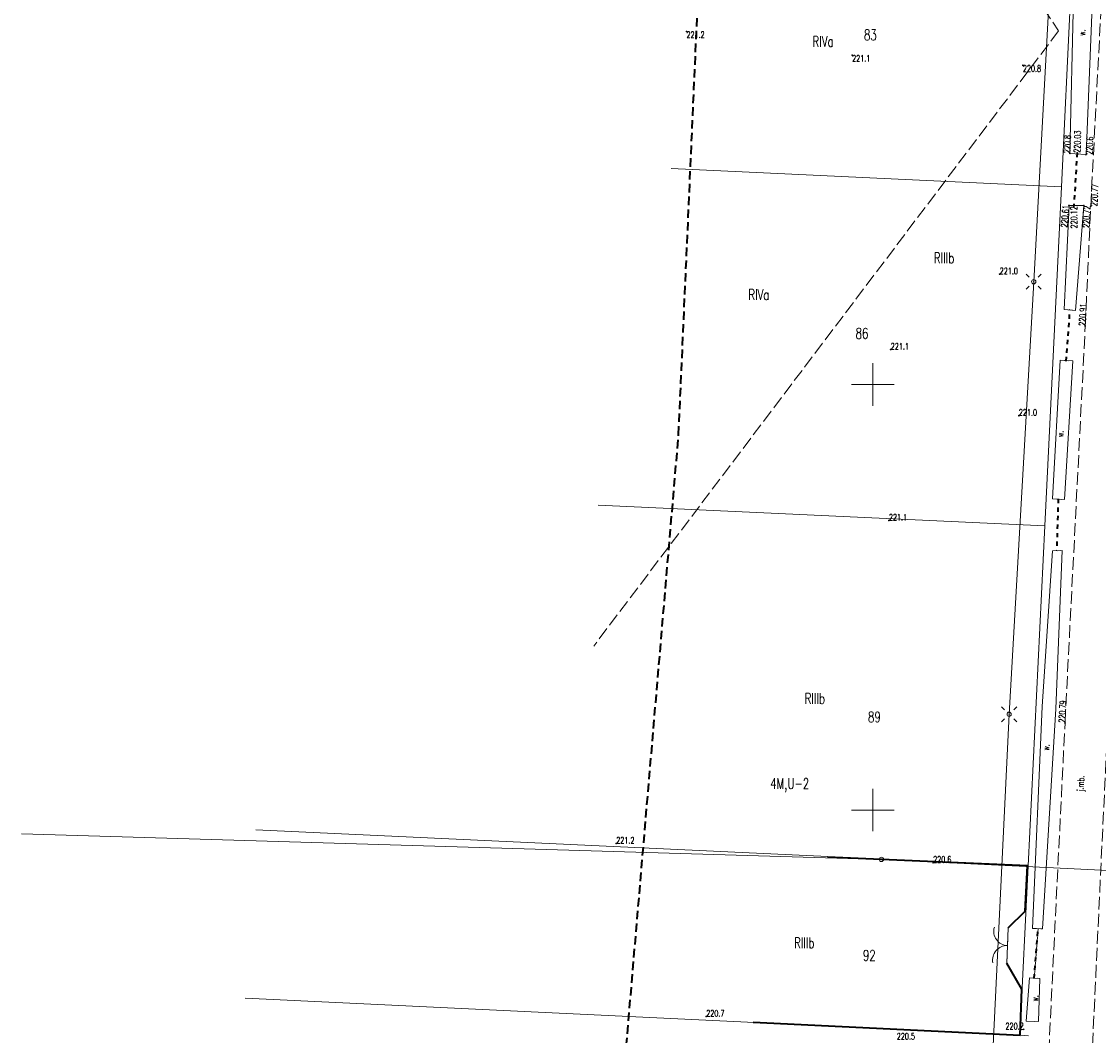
# Model space of a CAD drawing. Header units: metres. Extents: x 7496982 to 7497528, y 5603168 to 5605598.
# Tile 44 of 74: x 7497050 to 7497177, y 5604374 to 5604493. Entities that reach past the tile are written whole.
import ezdxf
from ezdxf.enums import TextEntityAlignment as Align

# ---------------------------------------------------------------- set-up
doc = ezdxf.new("R2010")
doc.units = ezdxf.units.M
doc.header["$MEASUREMENT"] = 0
for name, pattern in [('1', [0]), ('1_SUEP_A', [0]), ('1_SUEP_B', [0]), ('1_SUEP_C', [0]), ('2', [1.5, 1, -0.5]), ('2_OTDN_A', [2, 1, -1]), ('2_OTKJ', [2, 1.5, -0.5]), ('2_OTKR', [0]), ('2_OTKR_A', [2, 1, -1]), ('2_OTKZ_A', [1, 0.5, -0.5]), ('2_OTOB', [2, 1, -1]), ('2_OTOO', [0]), ('3', [1, 0.5, -0.5]), ('BGT', [0]), ('GDE', [0]), ('GUK', [2, 1.5, -0.5])]:
    doc.linetypes.add(name, pattern=pattern)
doc.layers.get('0').update_dxf_attribs({"color": 250, "linetype": 'CONTINUOUS', "lineweight": 100})
for name, color, linetype, lineweight in [('_MAPA_L_0', 7, '1', 18), ('EDZPD_L_0', 3, 'GDE', 18), ('EDZTD_T_0', 3, 'CONTINUOUS', 18), ('EKLPK_L_0', 90, 'GUK', 18), ('EUZOU_T_0', 90, 'CONTINUOUS', 25), ('OTD_L_12', 7, '2_OTDN_A', 18), ('OTK_E_T_0', 7, 'CONTINUOUS', 0), ('OTK_E_T_4', 7, 'CONTINUOUS', 0), ('OTK_L_0', 7, '2_OTKJ', 18), ('OTK_L_5', 7, '2_OTKR_A', 18), ('OTK_L_8', 7, '2_OTKZ_A', 35), ('OTO_L_0', 7, '2_OTOO', 35), ('OTO_L_1', 7, '2_OTOB', 18), ('OTR_T_0', 7, 'CONTINUOUS', 18), ('OTR_T_1', 7, 'CONTINUOUS', 18), ('PLAN_T_0', 214, 'CONTINUOUS', 30), ('SDRPT_L_0_L_0', 7, '1', 0), ('SUE_T_3', 7, 'CONTINUOUS', 18), ('SUEP_L_0', 1, '1_SUEP_A', 18), ('SUP_T_2', 7, 'CONTINUOUS', 18), ('SZOPO_L_0_L_0', 171, '1', 0), ('UEEPA_T_2_T_0', 1, 'CONTINUOUS', 0), ('ZAKRES_L_0', 1, '2', 40), ('ZAKRES_L_0_a', 1, '2', 40)]:
    doc.layers.add(name, color=color, linetype=linetype, lineweight=lineweight)
doc.styles.get("Standard").update_dxf_attribs({"font": 'Simplex.SHX', "width": 0.75})

# ---------------------------------------------------------------- blocks, each defined once
blk = doc.blocks.new('1_SUEO_W')
at = {"linetype": 'Continuous'}
for p, q in [((-0.53035, 0.53035), (-0.8839, 0.8839)), ((0.53035, 0.53035), (0.8839, 0.8839)), ((-0.53035, -0.53035), (-0.8839, -0.8839)), ((0.53035, -0.53035), (0.8839, -0.8839))]:
    blk.add_line(p, q, dxfattribs=at)
blk.add_circle((0, 0), 0.025, dxfattribs=at)
blk = doc.blocks.new('1_SUPP')
at = {"linetype": 'Continuous'}
blk.add_circle((0, 0), 0.25, dxfattribs=at)
blk = doc.blocks.new('2_OTRS')
at = {"linetype": 'Continuous'}
blk.add_circle((0, 0), 0.045, dxfattribs=at)
blk = doc.blocks.new('2_OTRN')
at = {"linetype": 'Continuous'}
blk.add_circle((0, 0), 0.045, dxfattribs=at)
blk = doc.blocks.new('SLS')
at = {"linetype": 'Continuous'}
blk.add_circle((0, 0), 0.25, dxfattribs=at)
blk = doc.blocks.new('LAT')
at = {"linetype": 'Continuous'}
for p, q in [((-0.53035, 0.53035), (-0.8839, 0.8839)), ((0.53035, 0.53035), (0.8839, 0.8839)), ((-0.53035, -0.53035), (-0.8839, -0.8839)), ((0.53035, -0.53035), (0.8839, -0.8839))]:
    blk.add_line(p, q, dxfattribs=at)

msp = doc.modelspace()

# ---------------------------------------------------------------- linework, layer by layer
at = {"layer": '_MAPA_L_0', "linetype": '1'}
for p, q in [((7497150, 5604447.5), (7497150, 5604452.5)), ((7497147.5, 5604450), (7497152.5, 5604450)), ((7497150, 5604397.5), (7497150, 5604402.5)), ((7497147.5, 5604400), (7497152.5, 5604400))]:
    msp.add_line(p, q, dxfattribs=at)
at = {"layer": 'EDZPD_L_0', "linetype": 'GDE'}
for p, q in [((7497172.16, 5604473.22), (7497173.59, 5604502.47)), ((7497172.16, 5604473.22), (7497126.34359, 5604475.35831)), ((7497170.2, 5604433.39), (7497172.16, 5604473.22)), ((7497117.74538, 5604435.8263), (7497170.2, 5604433.39)), ((7497168.24, 5604393.46), (7497170.2, 5604433.39)), ((7497077.55381, 5604397.68806), (7497168.24, 5604393.46)), ((7497167.27, 5604373.54), (7497168.24, 5604393.46)), ((7497167.27, 5604373.54), (7497076.31318, 5604377.90828)), ((7497167.27, 5604373.54), (7497168.28, 5604373.49))]:
    msp.add_line(p, q, dxfattribs=at)
at = {"layer": 'EKLPK_L_0', "linetype": 'GUK'}
for p, q in [((7497143.39617, 5604534.12307), (7497171.83479, 5604491.53841)), ((7497171.83479, 5604491.53841), (7497117.23094, 5604419.26141))]:
    msp.add_line(p, q, dxfattribs=at)
at = {"layer": 'OTD_L_12', "linetype": '2_OTDN_A'}
for p, q in [((7497173.053, 5604471.015), (7497174.795, 5604471.014)), ((7497172.47, 5604458.78), (7497173.8, 5604458.7)), ((7497172.02, 5604452.84), (7497173.49, 5604452.76)), ((7497171.13, 5604436.55), (7497172.51, 5604436.47)), ((7497171.1, 5604430.46), (7497172.25, 5604430.48)), ((7497168.03, 5604375.2), (7497169.47, 5604375.16))]:
    msp.add_line(p, q, dxfattribs=at)
at = {"layer": 'OTK_L_0', "linetype": '2_OTKJ'}
for p, q in [((7497175.603, 5604470.941), (7497182.07246, 5604594.43952)), ((7497174.96, 5604456.86), (7497175.603, 5604470.941)), ((7497172.58, 5604410.24), (7497174.96, 5604456.86)), ((7497169.69, 5604351.57), (7497172.58, 5604410.24)), ((7497177.58, 5604409.77), (7497174.81, 5604351.34))]:
    msp.add_line(p, q, dxfattribs=at)
at = {"layer": 'OTK_L_5', "linetype": '2_OTKR'}
for p, q in [((7497173.154, 5604477.143), (7497173.755, 5604503.575)), ((7497176.048, 5604501.737), (7497175.052, 5604476.99)), ((7497173.154, 5604477.143), (7497175.052, 5604476.99)), ((7497172.47, 5604458.78), (7497173.053, 5604471.015)), ((7497173.053, 5604471.015), (7497174.795, 5604471.014)), ((7497174.795, 5604471.014), (7497173.8, 5604458.7)), ((7497173.8, 5604458.7), (7497172.47, 5604458.78)), ((7497171.13, 5604436.55), (7497172.02, 5604452.84)), ((7497172.02, 5604452.84), (7497173.49, 5604452.76)), ((7497173.49, 5604452.76), (7497172.51, 5604436.47)), ((7497172.51, 5604436.47), (7497171.13, 5604436.55)), ((7497169.91, 5604412.15), (7497171.1, 5604430.46)), ((7497171.1, 5604430.46), (7497172.25, 5604430.48)), ((7497172.25, 5604430.48), (7497171.52, 5604411.89)), ((7497169.91, 5604412.15), (7497168.75, 5604386.09)), ((7497169.93, 5604386.03), (7497171.52, 5604411.89)), ((7497168.75, 5604386.09), (7497169.93, 5604386.03)), ((7497168.4, 5604380.28), (7497168.03, 5604375.2)), ((7497169.63, 5604380.22), (7497168.4, 5604380.28)), ((7497169.47, 5604375.16), (7497169.63, 5604380.22)), ((7497169.47, 5604375.16), (7497168.03, 5604375.2))]:
    msp.add_line(p, q, dxfattribs=at)
at = {"layer": 'OTK_L_8', "linetype": '2_OTKZ_A'}
for p, q in [((7497174.002, 5604477.206), (7497173.616, 5604470.93)), ((7497172.72, 5604452.73), (7497173.17, 5604458.79)), ((7497171.78, 5604436.54), (7497171.6, 5604430.44)), ((7497168.95, 5604380.2), (7497169.44, 5604386.1))]:
    msp.add_line(p, q, dxfattribs=at)
at = {"layer": 'OTO_L_0', "linetype": '2_OTOO'}
for p, q in [((7497168.17, 5604393.44), (7497144.68, 5604394.46)), ((7497167.91, 5604388.12), (7497168.17, 5604393.44)), ((7497165.91, 5604386.16), (7497167.91, 5604388.12)), ((7497167.5, 5604378.95), (7497165.73, 5604381.99)), ((7497167.3, 5604373.56), (7497167.5, 5604378.95)), ((7497135.94, 5604375.06), (7497167.3, 5604373.56))]:
    msp.add_line(p, q, dxfattribs=at)
at = {"layer": 'OTO_L_1', "linetype": '2_OTOB'}
msp.add_line((7497165.73, 5604381.99), (7497165.91, 5604386.16), dxfattribs=at)
at = {"layer": 'SDRPT_L_0_L_0', "linetype": '3'}
for p, q in [((7497168.75, 5604386.09), (7497169.93, 5604386.03)), ((7497169.44, 5604386.1), (7497168.95, 5604380.2)), ((7497168.4, 5604380.28), (7497169.63, 5604380.22))]:
    msp.add_line(p, q, dxfattribs=at)
at = {"layer": 'SUEP_L_0', "linetype": '1_SUEP_B'}
for p, q in [((7497168.91, 5604462.06), (7497171.524, 5604509.988)), ((7497166.02111, 5604411.25652), (7497168.91, 5604462.06)), ((7497163.602, 5604360.791), (7497166.02111, 5604411.25652))]:
    msp.add_line(p, q, dxfattribs=at)
at = {"layer": 'SUEP_L_0', "linetype": '1_SUEP_C'}
for p, q in [((7497050.02954, 5604397.21845), (7497151.02, 5604394.2)), ((7497151.02, 5604394.2), (7497256.0805, 5604389.12526))]:
    msp.add_line(p, q, dxfattribs=at)
at = {"layer": 'SZOPO_L_0_L_0', "linetype": 'BGT'}
for p, q in [((7497144.68, 5604394.46), (7497153.35, 5604394.08)), ((7497153.35, 5604394.08), (7497168.17, 5604393.44)), ((7497168.17, 5604393.44), (7497167.91, 5604388.12)), ((7497167.91, 5604388.12), (7497165.91, 5604386.16)), ((7497165.73, 5604381.99), (7497167.5, 5604378.95)), ((7497167.5, 5604378.95), (7497167.3, 5604373.56)), ((7497167.3, 5604373.56), (7497135.94, 5604375.06))]:
    msp.add_line(p, q, dxfattribs=at)
at = {"layer": 'SZOPO_L_0_L_0', "linetype": '1'}
msp.add_line((7497165.73, 5604381.99), (7497165.91, 5604386.16), dxfattribs=at)
for centre, radius, start, end in [((7497165.86896, 5604385.73255), 1.65827, 162.5415669, 268.3079409), ((7497165.76796, 5604382.38369), 1.69211, 88.2375847, 191.0262485)]:
    msp.add_arc(centre, radius, start, end, dxfattribs=at)
at = {"layer": 'ZAKRES_L_0', "linetype": '2'}
for p, q in [((7497127.20062, 5604444.0909), (7497129.74766, 5604501.51292)), ((7497113.9052, 5604288.53505), (7497127.20062, 5604444.0909))]:
    msp.add_line(p, q, dxfattribs=at)
at = {"layer": 'ZAKRES_L_0_a', "linetype": '2'}
for p, q in [((7497127.20062, 5604444.0909), (7497129.74766, 5604501.51292)), ((7497113.9052, 5604288.53505), (7497127.20062, 5604444.0909))]:
    msp.add_line(p, q, dxfattribs=at)

# ---------------------------------------------------------------- block references
at = {"layer": 'OTR_T_0'}
for p, rotation in [((7497174.002, 5604477.206), 88.45547497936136), ((7497173.053, 5604471.015), 85.19854025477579), ((7497174.795, 5604471.014), 87.30677376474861), ((7497173.616, 5604470.93), 90.37156160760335), ((7497175.603, 5604470.941), 86.8745593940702), ((7497174.96, 5604456.86), 86.8745593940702), ((7497172.58, 5604410.24), 86.8745593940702)]:
    msp.add_blockref('2_OTRS', p, dxfattribs=dict(at, rotation=rotation))
at = {"layer": 'OTR_T_1'}
for p in [(7497128.121, 5604491.46), (7497147.576, 5604488.678), (7497167.634, 5604487.484), (7497164.91, 5604462.95), (7497152.11, 5604454.1), (7497167.16, 5604446.33), (7497151.9, 5604434.02), (7497119.87568, 5604396.0673), (7497157.09, 5604393.81), (7497130.44608, 5604375.74843), (7497167.72871, 5604374.23416)]:
    msp.add_blockref('2_OTRN', p, dxfattribs=at)
for p, rotation in [((7497173.154, 5604477.143), 87.06635110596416), ((7497175.052, 5604476.99), 87.8748815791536)]:
    msp.add_blockref('2_OTRN', p, dxfattribs=dict(at, rotation=rotation))
at = {"layer": 'SUE_T_3'}
for name, p in [('1_SUEO_W', (7497168.91, 5604462.06)), ('1_SUPP', (7497168.91, 5604462.06)), ('1_SUEO_W', (7497166.02111, 5604411.25652)), ('1_SUPP', (7497166.02111, 5604411.25652))]:
    msp.add_blockref(name, p, dxfattribs=at)
at = {"layer": 'SUP_T_2'}
for p in [(7497168.91, 5604462.06), (7497166.02111, 5604411.25652), (7497151.02, 5604394.2)]:
    msp.add_blockref('1_SUPP', p, dxfattribs=at)
at = {"layer": 'UEEPA_T_2_T_0'}
for name in ['LAT', 'SLS']:
    msp.add_blockref(name, (7497168.91, 5604462.06), dxfattribs=at)

# ---------------------------------------------------------------- texts
at = {"layer": 'EDZTD_T_0', "width": 0.7}
for s, p in [('83', (7497148.96893, 5604491.6857)), ('86', (7497147.98268, 5604456.61586)), ('89', (7497149.44493, 5604411.55155)), ('92', (7497148.84608, 5604383.55045))]:
    msp.add_text(s, height=1.25001, dxfattribs=at).set_placement(p, align=Align.TOP_LEFT)
at = {"layer": 'EUZOU_T_0', "lineweight": 13, "width": 0.7}
for p in [(7497142.92867, 5604489.66736), (7497135.39151, 5604459.91963)]:
    msp.add_text('RIVa', height=1.25001, dxfattribs=at).set_placement(p)
for p in [(7497157.17899, 5604465.47895), (7497142.00259, 5604413.72236), (7497140.75867, 5604385.01675)]:
    msp.add_text('RIIIb', height=1.25001, dxfattribs=at).set_placement(p, align=Align.TOP_LEFT)
at = {"layer": 'OTK_E_T_0', "lineweight": 9, "width": 0.7}
msp.add_text('j.mb.', height=0.75, rotation=86.7191316, dxfattribs=at).set_placement((7497174.52219, 5604403.10222), align=Align.MIDDLE)
at = {"layer": 'OTK_E_T_4', "lineweight": 9, "width": 0.7}
for rotation, p in [(88.4518413, (7497174.5831, 5604491.32403)), (88.4306404, (7497172.01194, 5604444.1852)), (84.5596717, (7497170.36326, 5604407.36329)), (86.5317659, (7497169.04906, 5604377.87934))]:
    msp.add_text('w.', height=0.75, rotation=rotation, dxfattribs=at).set_placement(p, align=Align.MIDDLE)
at = {"layer": 'OTR_T_0', "lineweight": 9, "width": 0.7}
msp.add_text('220.03', height=0.75, rotation=88.455475, dxfattribs=at).set_placement((7497174.002, 5604477.206), align=Align.MIDDLE_LEFT)
msp.add_text('220.77', height=0.75, rotation=86.8745594, dxfattribs=at).set_placement((7497175.603, 5604470.941), align=Align.TOP_LEFT)
msp.add_text('220.61', height=0.75, rotation=85.1985403, dxfattribs=at).set_placement((7497173.053, 5604471.015), align=Align.RIGHT)
msp.add_text('220.12', height=0.75, rotation=90.3715616, dxfattribs=at).set_placement((7497173.616, 5604470.93), align=Align.MIDDLE_RIGHT)
msp.add_text('220.72', height=0.75, rotation=87.3067738, dxfattribs=at).set_placement((7497174.795, 5604471.014), align=Align.TOP_RIGHT)
for s, p in [('220.91', (7497174.96, 5604456.86)), ('220.79', (7497172.58, 5604410.24))]:
    msp.add_text(s, height=0.75, rotation=86.8745594, dxfattribs=at).set_placement(p)
at = {"layer": 'OTR_T_1', "lineweight": 9, "width": 0.7}
for s, p in [('221.2', (7497128.121, 5604491.46)), ('221.1', (7497147.576, 5604488.678)), ('220.8', (7497167.634, 5604487.484))]:
    msp.add_text(s, height=0.75, dxfattribs=at).set_placement(p, align=Align.TOP_LEFT)
msp.add_text('220.8', height=0.75, rotation=87.0663511, dxfattribs=at).set_placement((7497173.154, 5604477.143))
msp.add_text('220.6', height=0.75, rotation=87.8748816, dxfattribs=at).set_placement((7497175.052, 5604476.99), align=Align.TOP_LEFT)
for s, p in [('221.0', (7497164.91, 5604462.95)), ('221.1', (7497152.11, 5604454.1)), ('221.0', (7497167.16, 5604446.33)), ('221.1', (7497151.9, 5604434.02)), ('221.2', (7497119.87568, 5604396.0673)), ('220.6', (7497157.09, 5604393.81)), ('220.7', (7497130.44608, 5604375.74843)), ('220.5', (7497152.82, 5604373.05))]:
    msp.add_text(s, height=0.75, dxfattribs=at).set_placement(p)
msp.add_text('220.2', height=0.75, dxfattribs=at).set_placement((7497167.72871, 5604374.23416), align=Align.RIGHT)
at = {"layer": 'PLAN_T_0', "width": 0.7}
msp.add_text('4M,U-2', height=1.25, dxfattribs=at).set_placement((7497137.95597, 5604402.48577))

doc.saveas('drawing.dxf')
